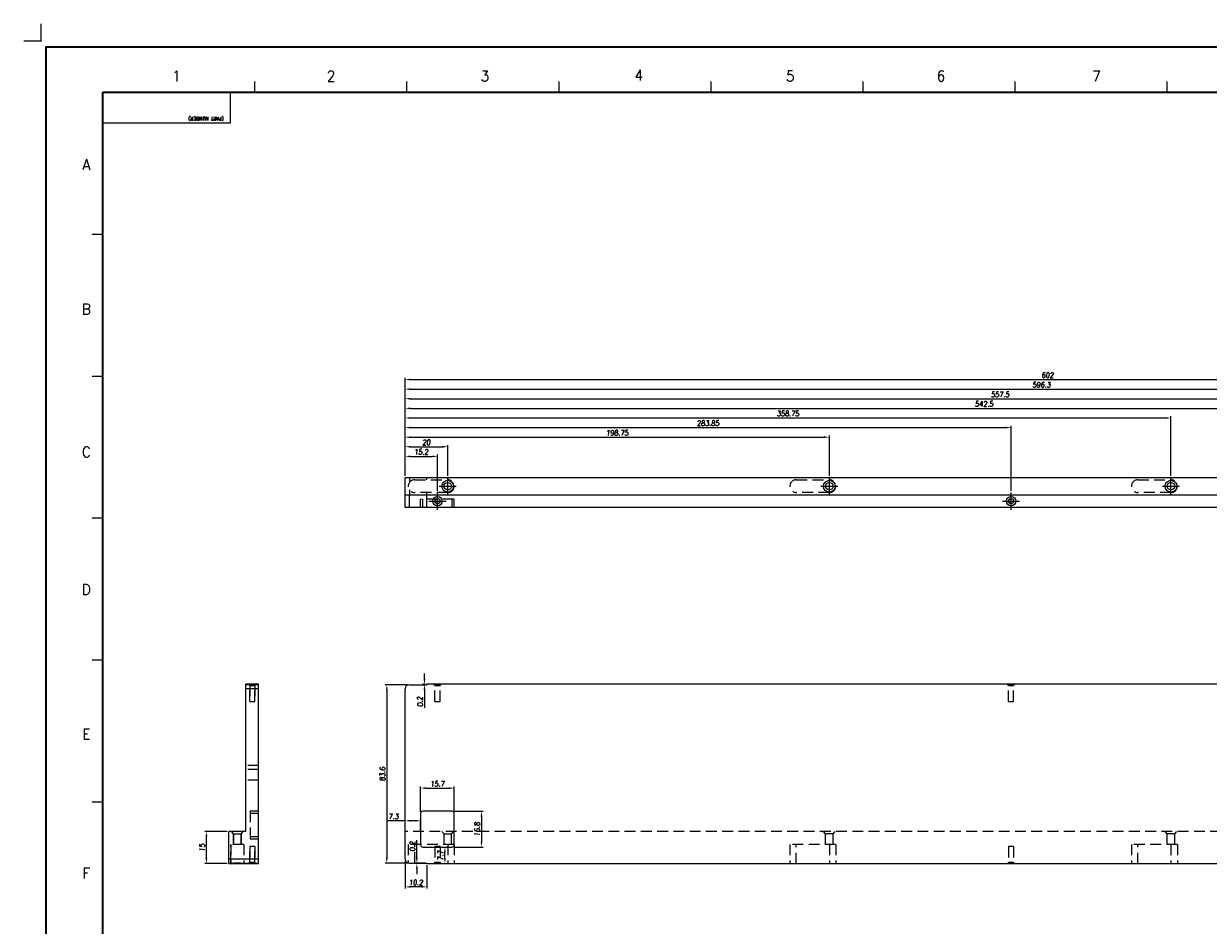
# Model space of a CAD drawing. Header units: millimetres. Extents: x 4497 to 13960, y 12291 to 16372.
# Tile 186 of 217: x 8551 to 9106, y 15950 to 16372. Entities that reach past the tile are written whole.
import ezdxf
from ezdxf.enums import TextEntityAlignment as Align

# ---------------------------------------------------------------- set-up
doc = ezdxf.new("R2010")
doc.units = ezdxf.units.MM
doc.header["$LTSCALE"] = 0.8
doc.header["$PDMODE"] = 3
doc.header["$PDSIZE"] = 0.3125
doc.linetypes.add('CENTER', pattern=[50.8, 31.75, -6.35, 6.35, -6.35])
doc.linetypes.add('HIDDEN', pattern=[9.525, 6.35, -3.175])
doc.layers.get('0').update_dxf_attribs({"linetype": 'CONTINUOUS', "lineweight": 0})
doc.layers.get('Defpoints').update_dxf_attribs({"linetype": 'CONTINUOUS', "lineweight": 0})
for name, color, linetype, lineweight in [('1', 2, 'CENTER', 0), ('2', 3, 'CONTINUOUS', 0), ('3', 5, 'HIDDEN', 0), ('P', 1, 'CONTINUOUS', 0)]:
    doc.layers.add(name, color=color, linetype=linetype, lineweight=lineweight)
doc.styles.get("Standard").update_dxf_attribs({"font": 'romans.shx', "width": 0.8, "oblique": 5, "bigfont": 'whgtxt.shx'})
doc.dimstyles.get("Standard").update_dxf_attribs({"dimtxt": 2.5, "dimasz": 2.5, "dimexe": 0.8, "dimexo": 0.8, "dimgap": 0.8, "dimtad": 1, "dimdsep": 46, "dimtxsty": 'Standard', "dimcen": 0, "dimclrd": 3, "dimclre": 3, "dimclrt": 3, "dimazin": 0, "dimtp": 0.001, "dimtm": 0.001, "dimtfac": 1, "dimtmove": 0, "dimatfit": 3, "dimfxl": 0, "dimtolj": 1, "dimarcsym": 0})

# ---------------------------------------------------------------- blocks, each defined once
blk = doc.blocks.new('*D1185')
at = {"layer": '2', "color": 3, "lineweight": -2}
for p, q in [((8729.47, 16160.48), (8729.47, 16170.46)), ((8731.97, 16169.66), (8742.17, 16169.66)), ((8744.67, 16153.48), (8744.67, 16170.46))]:
    blk.add_line(p, q, dxfattribs=at)
at = {"layer": '2', "color": 3}
for points in [[(8731.97, 16170.08), (8731.97, 16169.25), (8729.47, 16169.66)], [(8742.17, 16170.08), (8742.17, 16169.25), (8744.67, 16169.66)]]:
    blk.add_solid(points, dxfattribs=at)
at = {"layer": 'Defpoints', "color": 0}
for p in [(8744.67, 16169.66), (8729.47, 16159.68), (8744.67, 16152.68)]:
    blk.add_point(p, dxfattribs=at)
at = {"layer": '2', "color": 3, "insert": (8737.07, 16171.71), "char_height": 2.5, "attachment_point": 5}
blk.add_mtext('\\A1;15.2', dxfattribs=at)
blk = doc.blocks.new('*D1186')
at = {"layer": '2', "color": 3, "lineweight": -2}
for p, q in [((8729.47, 16160.48), (8729.47, 16174.96)), ((8749.47, 16160.48), (8749.47, 16174.96)), ((8731.97, 16174.16), (8746.97, 16174.16))]:
    blk.add_line(p, q, dxfattribs=at)
at = {"layer": '2', "color": 3}
for points in [[(8731.97, 16174.58), (8731.97, 16173.75), (8729.47, 16174.16)], [(8746.97, 16174.58), (8746.97, 16173.75), (8749.47, 16174.16)]]:
    blk.add_solid(points, dxfattribs=at)
at = {"layer": 'Defpoints', "color": 0}
for p in [(8749.47, 16174.16), (8729.47, 16159.68), (8749.47, 16159.68)]:
    blk.add_point(p, dxfattribs=at)
at = {"layer": '2', "color": 3, "insert": (8739.47, 16176.21), "char_height": 2.5, "attachment_point": 5}
blk.add_mtext('\\A1;20', dxfattribs=at)
blk = doc.blocks.new('*D1187')
at = {"layer": '2', "color": 3, "lineweight": -2}
for p, q in [((8729.47, 16160.48), (8729.47, 16179.46)), ((8731.97, 16178.66), (8925.72, 16178.66)), ((8928.22, 16160.48), (8928.22, 16179.46))]:
    blk.add_line(p, q, dxfattribs=at)
at = {"layer": '2', "color": 3}
for points in [[(8731.97, 16179.08), (8731.97, 16178.25), (8729.47, 16178.66)], [(8925.72, 16179.08), (8925.72, 16178.25), (8928.22, 16178.66)]]:
    blk.add_solid(points, dxfattribs=at)
at = {"layer": 'Defpoints', "color": 0}
for p in [(8928.22, 16178.66), (8729.47, 16159.68), (8928.22, 16159.68)]:
    blk.add_point(p, dxfattribs=at)
at = {"layer": '2', "color": 3, "insert": (8828.85, 16180.71), "char_height": 2.5, "attachment_point": 5}
blk.add_mtext('\\A1;198.75', dxfattribs=at)
blk = doc.blocks.new('*D1188')
at = {"layer": '2', "color": 3, "lineweight": -2}
for p, q in [((8729.47, 16160.48), (8729.47, 16183.96)), ((8731.97, 16183.16), (9010.82, 16183.16)), ((9013.32, 16153.48), (9013.32, 16183.96))]:
    blk.add_line(p, q, dxfattribs=at)
at = {"layer": '2', "color": 3}
for points in [[(8731.97, 16183.58), (8731.97, 16182.75), (8729.47, 16183.16)], [(9010.82, 16183.58), (9010.82, 16182.75), (9013.32, 16183.16)]]:
    blk.add_solid(points, dxfattribs=at)
at = {"layer": 'Defpoints', "color": 0}
for p in [(9013.32, 16183.16), (8729.47, 16159.68), (9013.32, 16152.68)]:
    blk.add_point(p, dxfattribs=at)
at = {"layer": '2', "color": 3, "insert": (8871.4, 16185.21), "char_height": 2.5, "attachment_point": 5}
blk.add_mtext('\\A1;283.85', dxfattribs=at)
blk = doc.blocks.new('*D1189')
at = {"layer": '2', "color": 3, "lineweight": -2}
for p, q in [((8729.47, 16160.48), (8729.47, 16188.46)), ((8731.97, 16187.66), (9085.72, 16187.66)), ((9088.22, 16160.48), (9088.22, 16188.46))]:
    blk.add_line(p, q, dxfattribs=at)
at = {"layer": '2', "color": 3}
for points in [[(8731.97, 16188.08), (8731.97, 16187.25), (8729.47, 16187.66)], [(9085.72, 16188.08), (9085.72, 16187.25), (9088.22, 16187.66)]]:
    blk.add_solid(points, dxfattribs=at)
at = {"layer": 'Defpoints', "color": 0}
for p in [(9088.22, 16187.66), (8729.47, 16159.68), (9088.22, 16159.68)]:
    blk.add_point(p, dxfattribs=at)
at = {"layer": '2', "color": 3, "insert": (8908.85, 16189.71), "char_height": 2.5, "attachment_point": 5}
blk.add_mtext('\\A1;358.75', dxfattribs=at)
blk = doc.blocks.new('*D1190')
at = {"layer": '2', "color": 3, "lineweight": -2}
for p, q in [((8729.47, 16160.48), (8729.47, 16192.96)), ((8731.97, 16192.16), (9269.47, 16192.16)), ((9271.97, 16160.48), (9271.97, 16192.96))]:
    blk.add_line(p, q, dxfattribs=at)
at = {"layer": '2', "color": 3}
for points in [[(8731.97, 16192.58), (8731.97, 16191.75), (8729.47, 16192.16)], [(9269.47, 16192.58), (9269.47, 16191.75), (9271.97, 16192.16)]]:
    blk.add_solid(points, dxfattribs=at)
at = {"layer": 'Defpoints', "color": 0}
for p in [(9271.97, 16192.16), (8729.47, 16159.68), (9271.97, 16159.68)]:
    blk.add_point(p, dxfattribs=at)
at = {"layer": '2', "color": 3, "insert": (9000.72, 16194.21), "char_height": 2.5, "attachment_point": 5}
blk.add_mtext('\\A1;542.5', dxfattribs=at)
blk = doc.blocks.new('*D1191')
at = {"layer": '2', "color": 3, "lineweight": -2}
for p, q in [((8729.47, 16160.48), (8729.47, 16197.46)), ((9286.97, 16160.48), (9286.97, 16197.46)), ((8731.97, 16196.66), (9284.47, 16196.66))]:
    blk.add_line(p, q, dxfattribs=at)
at = {"layer": '2', "color": 3}
for points in [[(8731.97, 16197.08), (8731.97, 16196.25), (8729.47, 16196.66)], [(9284.47, 16197.08), (9284.47, 16196.25), (9286.97, 16196.66)]]:
    blk.add_solid(points, dxfattribs=at)
at = {"layer": 'Defpoints', "color": 0}
for p in [(9286.97, 16196.66), (8729.47, 16159.68), (9286.97, 16159.68)]:
    blk.add_point(p, dxfattribs=at)
at = {"layer": '2', "color": 3, "insert": (9008.22, 16198.71), "char_height": 2.5, "attachment_point": 5}
blk.add_mtext('\\A1;557.5', dxfattribs=at)
blk = doc.blocks.new('*D1192')
at = {"layer": '2', "color": 3, "lineweight": -2}
for p, q in [((8729.47, 16160.48), (8729.47, 16201.96)), ((8731.97, 16201.16), (9323.27, 16201.16)), ((9325.77, 16153.48), (9325.77, 16201.96))]:
    blk.add_line(p, q, dxfattribs=at)
at = {"layer": '2', "color": 3}
for points in [[(8731.97, 16201.58), (8731.97, 16200.75), (8729.47, 16201.16)], [(9323.27, 16201.58), (9323.27, 16200.75), (9325.77, 16201.16)]]:
    blk.add_solid(points, dxfattribs=at)
at = {"layer": 'Defpoints', "color": 0}
for p in [(9325.77, 16201.16), (8729.47, 16159.68), (9325.77, 16152.68)]:
    blk.add_point(p, dxfattribs=at)
at = {"layer": '2', "color": 3, "insert": (9027.62, 16203.21), "char_height": 2.5, "attachment_point": 5}
blk.add_mtext('\\A1;596.3', dxfattribs=at)
blk = doc.blocks.new('*D1193')
at = {"layer": '2', "color": 3, "lineweight": -2}
for p, q in [((8729.47, 16160.48), (8729.47, 16206.46)), ((8731.97, 16205.66), (9328.97, 16205.66)), ((9331.47, 16152.48), (9331.47, 16206.46))]:
    blk.add_line(p, q, dxfattribs=at)
at = {"layer": '2', "color": 3}
for points in [[(8731.97, 16206.08), (8731.97, 16205.25), (8729.47, 16205.66)], [(9328.97, 16206.08), (9328.97, 16205.25), (9331.47, 16205.66)]]:
    blk.add_solid(points, dxfattribs=at)
at = {"layer": 'Defpoints', "color": 0}
for p in [(9331.47, 16205.66), (8729.47, 16159.68), (9331.47, 16151.68)]:
    blk.add_point(p, dxfattribs=at)
at = {"layer": '2', "color": 3, "insert": (9030.47, 16207.71), "char_height": 2.5, "attachment_point": 5}
blk.add_mtext('\\A1;602', dxfattribs=at)
blk = doc.blocks.new('*D1194')
at = {"layer": '2', "color": 3, "lineweight": -2}
for p, q in [((8738.54, 16065.38), (8738.54, 16067.88)), ((8738.87, 16062.88), (8737.74, 16062.88)), ((8738.87, 16062.68), (8737.74, 16062.68)), ((8738.54, 16062.88), (8738.54, 16062.68)), ((8738.54, 16060.18), (8738.54, 16051.9))]:
    blk.add_line(p, q, dxfattribs=at)
at = {"layer": '2', "color": 3}
for points in [[(8738.13, 16065.38), (8738.96, 16065.38), (8738.54, 16062.88)], [(8738.13, 16060.18), (8738.96, 16060.18), (8738.54, 16062.68)]]:
    blk.add_solid(points, dxfattribs=at)
at = {"layer": 'Defpoints', "color": 0}
for p in [(8738.54, 16062.68), (8739.67, 16062.88), (8739.67, 16062.68)]:
    blk.add_point(p, dxfattribs=at)
at = {"layer": '2', "color": 3, "insert": (8736.49, 16054.79), "char_height": 2.5, "attachment_point": 5, "rotation": 90}
blk.add_mtext('\\A1;0.2', dxfattribs=at)
blk = doc.blocks.new('*D1195')
at = {"layer": '2', "color": 3, "lineweight": -2}
for p, q in [((8735, 15981.58), (8735, 15989.86)), ((8738.87, 15979.08), (8734.2, 15979.08)), ((8738.87, 15978.88), (8734.2, 15978.88)), ((8735, 15978.88), (8735, 15979.08)), ((8735, 15976.38), (8735, 15973.88))]:
    blk.add_line(p, q, dxfattribs=at)
at = {"layer": '2', "color": 3}
for points in [[(8734.58, 15981.58), (8735.41, 15981.58), (8735, 15979.08)], [(8734.58, 15976.38), (8735.41, 15976.38), (8735, 15978.88)]]:
    blk.add_solid(points, dxfattribs=at)
at = {"layer": 'Defpoints', "color": 0}
for p in [(8735, 15979.08), (8739.67, 15979.08), (8739.67, 15978.88)]:
    blk.add_point(p, dxfattribs=at)
at = {"layer": '2', "color": 3, "insert": (8732.95, 15986.97), "char_height": 2.5, "attachment_point": 5, "rotation": 90}
blk.add_mtext('\\A1;0.2', dxfattribs=at)
blk = doc.blocks.new('*D1196')
at = {"layer": '2', "color": 3, "lineweight": -2}
for p, q in [((8729.47, 15980.28), (8729.47, 15967.18)), ((8739.67, 15978.08), (8739.67, 15967.18)), ((8737.17, 15967.98), (8731.97, 15967.98))]:
    blk.add_line(p, q, dxfattribs=at)
at = {"layer": '2', "color": 3}
for points in [[(8731.97, 15968.39), (8731.97, 15967.56), (8729.47, 15967.98)], [(8737.17, 15968.39), (8737.17, 15967.56), (8739.67, 15967.98)]]:
    blk.add_solid(points, dxfattribs=at)
at = {"layer": 'Defpoints', "color": 0}
for p in [(8729.47, 15981.08), (8739.67, 15978.88), (8729.47, 15967.98)]:
    blk.add_point(p, dxfattribs=at)
at = {"layer": '2', "color": 3, "insert": (8734.57, 15970.03), "char_height": 2.5, "attachment_point": 5}
blk.add_mtext('\\A1;10.2', dxfattribs=at)
blk = doc.blocks.new('*D1197')
at = {"layer": '2', "color": 3, "lineweight": -2}
for p, q in [((8730.67, 16062.68), (8720.11, 16062.68)), ((8720.91, 16060.18), (8720.91, 15981.58)), ((8730.67, 15979.08), (8720.11, 15979.08))]:
    blk.add_line(p, q, dxfattribs=at)
at = {"layer": '2', "color": 3}
for points in [[(8720.5, 16060.18), (8721.33, 16060.18), (8720.91, 16062.68)], [(8720.5, 15981.58), (8721.33, 15981.58), (8720.91, 15979.08)]]:
    blk.add_solid(points, dxfattribs=at)
at = {"layer": 'Defpoints', "color": 0}
for p in [(8731.47, 16062.68), (8720.91, 15979.08), (8731.47, 15979.08)]:
    blk.add_point(p, dxfattribs=at)
at = {"layer": '2', "color": 3, "insert": (8718.86, 16020.88), "char_height": 2.5, "attachment_point": 5, "rotation": 90}
blk.add_mtext('\\A1;83.6', dxfattribs=at)
blk = doc.blocks.new('*D1198')
at = {"layer": '2', "color": 3, "lineweight": -2}
for p, q in [((8736.77, 16003.18), (8736.77, 16015.03)), ((8739.27, 16014.23), (8749.97, 16014.23)), ((8752.47, 16003.18), (8752.47, 16015.03))]:
    blk.add_line(p, q, dxfattribs=at)
at = {"layer": '2', "color": 3}
for points in [[(8739.27, 16014.64), (8739.27, 16013.81), (8736.77, 16014.23)], [(8749.97, 16014.64), (8749.97, 16013.81), (8752.47, 16014.23)]]:
    blk.add_solid(points, dxfattribs=at)
at = {"layer": 'Defpoints', "color": 0}
for p in [(8752.47, 16014.23), (8736.77, 16002.38), (8752.47, 16002.38)]:
    blk.add_point(p, dxfattribs=at)
at = {"layer": '2', "color": 3, "insert": (8744.62, 16016.28), "char_height": 2.5, "attachment_point": 5}
blk.add_mtext('\\A1;15.7', dxfattribs=at)
blk = doc.blocks.new('*D1199')
at = {"layer": '2', "color": 3, "lineweight": -2}
for p, q in [((8752.27, 16003.38), (8766.07, 16003.38)), ((8765.27, 16000.88), (8765.27, 15989.08)), ((8752.27, 15986.58), (8766.07, 15986.58))]:
    blk.add_line(p, q, dxfattribs=at)
at = {"layer": '2', "color": 3}
for points in [[(8764.86, 16000.88), (8765.69, 16000.88), (8765.27, 16003.38)], [(8764.86, 15989.08), (8765.69, 15989.08), (8765.27, 15986.58)]]:
    blk.add_solid(points, dxfattribs=at)
at = {"layer": 'Defpoints', "color": 0}
for p in [(8751.47, 16003.38), (8751.47, 15986.58), (8765.27, 15986.58)]:
    blk.add_point(p, dxfattribs=at)
at = {"layer": '2', "color": 3, "insert": (8763.22, 15994.98), "char_height": 2.5, "attachment_point": 5, "rotation": 90}
blk.add_mtext('\\A1;16.8', dxfattribs=at)
blk = doc.blocks.new('*D1200')
at = {"layer": '2', "color": 3, "lineweight": -2}
for p, q in [((8729.47, 15998.94), (8721.28, 15998.94)), ((8729.47, 15994.68), (8729.47, 15999.74)), ((8734.27, 15998.94), (8731.97, 15998.94)), ((8736.77, 15994.68), (8736.77, 15999.74))]:
    blk.add_line(p, q, dxfattribs=at)
at = {"layer": '2', "color": 3}
for points in [[(8731.97, 15999.35), (8731.97, 15998.52), (8729.47, 15998.94)], [(8734.27, 15999.35), (8734.27, 15998.52), (8736.77, 15998.94)]]:
    blk.add_solid(points, dxfattribs=at)
at = {"layer": 'Defpoints', "color": 0}
for p in [(8736.77, 15998.94), (8729.47, 15993.88), (8736.77, 15993.88)]:
    blk.add_point(p, dxfattribs=at)
at = {"layer": '2', "color": 3, "insert": (8724.12, 16000.99), "char_height": 2.5, "attachment_point": 5}
blk.add_mtext('\\A1;7.3', dxfattribs=at)
blk = doc.blocks.new('*D1201')
at = {"layer": '2', "color": 3, "lineweight": -2}
for p, q in [((8746.67, 15986.58), (8748.95, 15986.58)), ((8748.15, 15981.38), (8748.15, 15984.08)), ((8747.17, 15978.88), (8748.95, 15978.88))]:
    blk.add_line(p, q, dxfattribs=at)
at = {"layer": '2', "color": 3}
for points in [[(8747.73, 15984.08), (8748.57, 15984.08), (8748.15, 15986.58)], [(8747.73, 15981.38), (8748.57, 15981.38), (8748.15, 15978.88)]]:
    blk.add_solid(points, dxfattribs=at)
at = {"layer": 'Defpoints', "color": 0}
for p in [(8745.87, 15986.58), (8748.15, 15986.58), (8746.37, 15978.88)]:
    blk.add_point(p, dxfattribs=at)
at = {"layer": '2', "color": 3, "insert": (8746.1, 15982.73), "char_height": 2.5, "attachment_point": 5, "rotation": 90}
blk.add_mtext('\\A1;7.7', dxfattribs=at)
blk = doc.blocks.new('*D1208')
at = {"layer": '2', "color": 3, "lineweight": -2}
for p, q in [((8646.08, 15993.88), (8635.62, 15993.88)), ((8636.42, 15981.38), (8636.42, 15991.38)), ((8646.08, 15978.88), (8635.62, 15978.88))]:
    blk.add_line(p, q, dxfattribs=at)
at = {"layer": '2', "color": 3}
for points in [[(8636.01, 15991.38), (8636.84, 15991.38), (8636.42, 15993.88)], [(8636.01, 15981.38), (8636.84, 15981.38), (8636.42, 15978.88)]]:
    blk.add_solid(points, dxfattribs=at)
at = {"layer": 'Defpoints', "color": 0}
for p in [(8636.42, 15993.88), (8646.88, 15993.88), (8646.88, 15978.88)]:
    blk.add_point(p, dxfattribs=at)
at = {"layer": '2', "color": 3, "insert": (8634.37, 15986.38), "char_height": 2.5, "attachment_point": 5, "rotation": 90}
blk.add_mtext('\\A1;15', dxfattribs=at)

msp = doc.modelspace()

# ---------------------------------------------------------------- linework, layer by layer
at = {"color": 7, "linetype": 'Continuous'}
for p, q in [((8659.133, 16340.271), (8659.133, 16345.252)), ((8730.353, 16340.271), (8730.353, 16345.252)), ((8801.573, 16340.271), (8801.573, 16345.252)), ((8872.794, 16340.271), (8872.794, 16345.252)), ((8944.014, 16340.271), (8944.014, 16345.252)), ((9015.235, 16340.271), (9015.235, 16345.252)), ((9086.455, 16340.271), (9086.455, 16345.252)), ((8587.912, 16340.271), (8647.677, 16340.271)), ((8587.912, 16325.927), (8587.912, 16340.271)), ((8647.677, 16325.927), (8647.677, 16340.271)), ((8587.912, 16325.927), (8647.677, 16325.927)), ((8582.932, 16273.782), (8587.912, 16273.782)), ((8582.932, 16207.293), (8587.912, 16207.293)), ((8582.932, 16140.804), (8587.912, 16140.804)), ((8582.932, 16074.315), (8587.912, 16074.315)), ((8582.932, 16007.826), (8587.912, 16007.826))]:
    msp.add_line(p, q, dxfattribs=at)
at = {"color": 7, "linetype": 'Continuous', "lineweight": 35}
for p, q in [((8587.912, 16340.271), (9727.439, 16340.271)), ((8587.912, 15542.403), (8587.912, 16340.271))]:
    msp.add_line(p, q, dxfattribs=at)
at = {"lineweight": 15}
for p, q in [((8729.472, 16145.683), (8729.472, 16159.683)), ((8729.472, 16159.683), (9286.972, 16159.683)), ((8729.472, 16151.683), (9331.472, 16151.683)), ((8731.472, 16145.683), (8731.472, 16151.683)), ((8739.672, 16145.683), (8739.672, 16151.683)), ((9331.472, 16145.683), (8729.472, 16145.683)), ((8654.879, 15993.882), (8654.879, 16062.882)), ((8660.879, 16062.882), (8654.879, 16062.882)), ((8660.879, 16062.682), (8654.879, 16062.682)), ((8660.879, 16060.682), (8654.879, 16060.682)), ((8660.879, 15978.882), (8660.879, 16062.882)), ((8729.472, 15981.082), (8729.472, 16060.682)), ((8731.472, 16062.682), (8739.672, 16062.682)), ((8739.672, 16062.882), (8739.672, 16062.682)), ((8654.879, 15993.882), (8646.879, 15993.882)), ((8646.879, 15978.882), (8646.879, 15993.882)), ((8646.879, 15981.082), (8660.879, 15981.082)), ((8646.879, 15979.082), (8649.221, 15979.082)), ((8646.879, 15978.882), (8660.879, 15978.882)), ((8647.879, 15978.882), (8647.879, 15979.082)), ((8652.538, 15979.082), (8660.879, 15979.082)), ((8653.879, 15978.882), (8653.879, 15979.082)), ((8731.472, 15979.082), (8739.672, 15979.082)), ((8739.672, 15978.882), (8739.672, 15979.082)), ((8739.672, 15978.882), (9286.972, 15978.882))]:
    msp.add_line(p, q, dxfattribs=at)
at = {"color": 7, "linetype": 'Continuous', "lineweight": 35}
msp.add_lwpolyline([(9749.185, 16361.337), (8561.185, 16361.337), (8561.185, 15521.337), (9749.185, 15521.337)], close=True, dxfattribs=at)
at = {"lineweight": 15}
for centre, radius in [((8749.472, 16155.683), 2.75), ((8928.222, 16155.683), 2.75), ((9088.222, 16155.683), 2.75), ((8749.472, 16155.683), 1.75), ((8928.222, 16155.683), 1.75), ((9088.222, 16155.683), 1.75), ((8744.672, 16148.683), 1.2), ((9013.322, 16148.683), 1.2)]:
    msp.add_circle(centre, radius, dxfattribs=at)
for centre, start, end in [((8731.472, 16060.682), 90, 180), ((8731.472, 15981.082), 180, 270)]:
    msp.add_arc(centre, 2, start, end, dxfattribs=at)
msp.add_open_spline([(8652.537, 15979.082), (8652.273, 15979.082), (8651.721, 15979.123), (8650.879, 15979.157), (8650.038, 15979.123), (8649.486, 15979.082), (8649.222, 15979.082)], degree=3, knots=[0, 0, 0, 0, 0.2388609, 0.5, 0.7611391, 1, 1, 1, 1], dxfattribs=at)
at = {"layer": '1'}
for p, q in [((8558.95, 16364.252), (8558.95, 16372.371)), ((8558.95, 16364.252), (8550.831, 16364.252)), ((8749.472, 16151.683), (8749.472, 16159.683)), ((8928.222, 16151.683), (8928.222, 16159.683)), ((9088.222, 16151.683), (9088.222, 16159.683)), ((8744.672, 16144.683), (8744.672, 16152.683)), ((8745.472, 16155.683), (8753.472, 16155.683)), ((8924.222, 16155.683), (8932.222, 16155.683)), ((9013.322, 16144.683), (9013.322, 16152.683)), ((9084.222, 16155.683), (9092.222, 16155.683)), ((8740.672, 16148.683), (8748.672, 16148.683)), ((9009.322, 16148.683), (9017.322, 16148.683))]:
    msp.add_line(p, q, dxfattribs=at)
at = {"layer": '3'}
for p, q in [((8731.472, 16159.683), (8731.472, 16157.341)), ((8733.972, 16158.683), (8749.472, 16158.683)), ((8739.672, 16158.683), (8739.672, 16159.683)), ((8912.722, 16158.683), (8928.222, 16158.683)), ((9072.722, 16158.683), (9088.222, 16158.683)), ((8731.472, 16154.024), (8731.472, 16151.683)), ((8749.472, 16152.683), (8733.972, 16152.683)), ((8739.672, 16151.683), (8739.672, 16152.683)), ((8928.222, 16152.683), (8912.722, 16152.683)), ((9088.222, 16152.683), (9072.722, 16152.683)), ((8736.772, 16145.683), (8736.772, 16149.683)), ((8752.472, 16149.683), (8736.772, 16149.683)), ((8737.772, 16145.683), (8737.772, 16149.683)), ((8751.472, 16145.683), (8751.472, 16149.683)), ((8752.472, 16145.683), (8752.472, 16149.683)), ((8654.879, 16060.882), (8660.879, 16060.882)), ((8656.679, 16062.382), (8656.179, 16062.882)), ((8656.679, 16062.382), (8656.679, 16054.882)), ((8656.679, 16054.882), (8656.679, 16062.382)), ((8656.679, 16062.382), (8659.079, 16062.382)), ((8659.079, 16062.382), (8656.679, 16062.382)), ((8656.679, 16062.382), (8656.777, 16062.382)), ((8656.777, 16062.382), (8657.434, 16062.382)), ((8659.079, 16062.382), (8659.579, 16062.882)), ((8659.079, 16062.382), (8659.079, 16054.882)), ((8659.079, 16054.882), (8659.079, 16062.382)), ((8743.472, 16062.382), (8742.972, 16062.882)), ((8743.472, 16054.882), (8743.472, 16062.382)), ((8744.672, 16062.382), (8743.472, 16062.382)), ((8744.209, 16062.382), (8744.672, 16062.382)), ((8745.872, 16062.382), (8744.672, 16062.382)), ((8744.672, 16062.382), (8745.145, 16062.382)), ((8745.145, 16062.382), (8745.786, 16062.382)), ((8745.786, 16062.382), (8745.872, 16062.382)), ((8745.872, 16062.382), (8746.372, 16062.882)), ((8745.872, 16054.882), (8745.872, 16062.382)), ((9012.122, 16062.382), (9011.622, 16062.882)), ((9012.122, 16054.882), (9012.122, 16062.382)), ((9013.322, 16062.382), (9012.122, 16062.382)), ((9012.859, 16062.382), (9013.322, 16062.382)), ((9014.522, 16062.382), (9013.322, 16062.382)), ((9013.322, 16062.382), (9013.795, 16062.382)), ((9013.795, 16062.382), (9014.436, 16062.382)), ((9014.436, 16062.382), (9014.522, 16062.382)), ((9014.522, 16062.382), (9015.022, 16062.882)), ((9014.522, 16054.882), (9014.522, 16062.382)), ((8656.679, 16054.882), (8659.079, 16054.882)), ((8743.472, 16054.882), (8745.872, 16054.882)), ((9012.122, 16054.882), (9014.522, 16054.882)), ((8660.879, 16024.882), (8654.879, 16024.882)), ((8660.879, 16022.882), (8654.879, 16022.882)), ((8660.879, 16017.882), (8654.879, 16017.882)), ((8660.879, 16003.382), (8656.879, 16003.382)), ((8656.879, 16003.382), (8656.879, 15990.382)), ((8660.879, 16002.382), (8656.879, 16002.382)), ((8649.129, 15992.882), (8648.129, 15993.882)), ((8649.129, 15992.882), (8652.629, 15992.882)), ((8649.129, 15992.882), (8649.129, 15987.882)), ((8649.129, 15987.882), (8649.129, 15992.882)), ((8652.629, 15992.882), (8653.629, 15993.882)), ((8652.629, 15992.882), (8652.629, 15987.882)), ((8652.629, 15987.882), (8652.629, 15992.882)), ((9286.972, 15993.882), (8729.472, 15993.882)), ((8747.722, 15992.882), (8746.722, 15993.882)), ((8747.722, 15987.882), (8747.722, 15992.882)), ((8747.722, 15992.882), (8751.222, 15992.882)), ((8751.222, 15992.882), (8752.222, 15993.882)), ((8751.222, 15987.882), (8751.222, 15992.882)), ((8926.472, 15992.882), (8925.472, 15993.882)), ((8926.472, 15987.882), (8926.472, 15992.882)), ((8929.972, 15992.882), (8926.472, 15992.882)), ((8929.972, 15992.882), (8930.972, 15993.882)), ((8929.972, 15987.882), (8929.972, 15992.882)), ((9086.472, 15992.882), (9085.472, 15993.882)), ((9089.972, 15992.882), (9086.472, 15992.882)), ((9086.472, 15987.882), (9086.472, 15992.882)), ((9089.972, 15992.882), (9090.972, 15993.882)), ((9089.972, 15987.882), (9089.972, 15992.882)), ((8653.879, 15987.882), (8647.879, 15987.882)), ((8647.879, 15987.882), (8647.879, 15978.882)), ((8647.879, 15979.082), (8647.879, 15987.882)), ((8652.629, 15987.882), (8649.129, 15987.882)), ((8653.879, 15987.882), (8653.879, 15979.082)), ((8659.079, 15986.882), (8656.679, 15986.882)), ((8656.679, 15986.882), (8656.679, 15979.382)), ((8656.679, 15979.382), (8656.679, 15986.882)), ((8660.879, 15991.382), (8656.879, 15991.382)), ((8660.879, 15990.382), (8656.879, 15990.382)), ((8659.079, 15986.882), (8659.079, 15979.382)), ((8659.079, 15979.382), (8659.079, 15986.882)), ((8730.972, 15987.882), (8730.972, 15979.145)), ((8752.469, 15987.882), (8730.972, 15987.882)), ((8733.972, 15979.082), (8733.972, 15987.882)), ((8743.472, 15986.882), (8743.472, 15979.382)), ((8745.872, 15986.882), (8743.472, 15986.882)), ((8745.872, 15986.882), (8745.872, 15979.382)), ((8751.22, 15987.882), (8747.723, 15987.882)), ((8749.472, 15987.882), (8749.472, 15978.882)), ((8752.472, 15987.882), (8752.472, 15978.882)), ((8909.722, 15987.882), (8909.722, 15978.882)), ((8931.219, 15987.882), (8909.722, 15987.882)), ((8912.722, 15978.882), (8912.722, 15987.882)), ((8929.97, 15987.882), (8926.473, 15987.882)), ((8928.222, 15987.882), (8928.222, 15978.882)), ((8931.222, 15987.882), (8931.222, 15978.882)), ((9012.122, 15986.882), (9012.122, 15979.382)), ((9014.522, 15986.882), (9012.122, 15986.882)), ((9014.522, 15986.882), (9014.522, 15979.382)), ((9091.219, 15987.882), (9069.722, 15987.882)), ((9069.722, 15987.882), (9069.722, 15978.882)), ((9072.722, 15978.882), (9072.722, 15987.882)), ((9089.97, 15987.882), (9086.473, 15987.882)), ((9088.222, 15987.882), (9088.222, 15978.882)), ((9091.222, 15987.882), (9091.222, 15978.882)), ((8656.679, 15979.382), (8656.179, 15978.882)), ((8656.679, 15979.382), (8659.079, 15979.382)), ((8656.679, 15979.382), (8659.079, 15979.382)), ((8658.982, 15979.382), (8658.325, 15979.382)), ((8659.079, 15979.382), (8658.982, 15979.382)), ((8659.079, 15979.382), (8659.579, 15978.882)), ((8743.472, 15979.382), (8742.972, 15978.882)), ((8743.472, 15979.382), (8744.672, 15979.382)), ((8743.557, 15979.382), (8743.472, 15979.382)), ((8744.199, 15979.382), (8743.557, 15979.382)), ((8744.672, 15979.382), (8744.199, 15979.382)), ((8744.672, 15979.382), (8745.872, 15979.382)), ((8745.134, 15979.381), (8744.672, 15979.382)), ((8745.872, 15979.382), (8746.372, 15978.882)), ((9012.122, 15979.382), (9011.622, 15978.882)), ((9012.122, 15979.382), (9013.322, 15979.382)), ((9012.207, 15979.382), (9012.122, 15979.382)), ((9012.849, 15979.382), (9012.207, 15979.382)), ((9013.322, 15979.382), (9012.849, 15979.382)), ((9013.322, 15979.382), (9014.522, 15979.382)), ((9013.784, 15979.381), (9013.322, 15979.382)), ((9014.522, 15979.382), (9015.022, 15978.882))]:
    msp.add_line(p, q, dxfattribs=at)
for centre in [(8744.672, 16148.683), (9013.322, 16148.683)]:
    msp.add_circle(centre, 1.2, dxfattribs=at)
for centre, start, end in [((8733.972, 16155.683), 90, 270), ((8749.472, 16155.683), 270, 90), ((8912.722, 16155.683), 90, 270), ((8928.222, 16155.683), 270, 90), ((9072.722, 16155.683), 90, 270), ((9088.222, 16155.683), 270, 90)]:
    msp.add_arc(centre, 3, start, end, dxfattribs=at)
for points, knots in [([(8657.434, 16062.382), (8657.506, 16062.382), (8657.8, 16062.382), (8658.095, 16062.382), (8658.317, 16062.382)], [0, 0, 0, 0, 0.2452459, 1, 1, 1, 1]), ([(8658.317, 16062.382), (8658.42, 16062.382), (8658.568, 16062.382), (8658.752, 16062.382), (8658.863, 16062.382), (8658.952, 16062.384), (8659.019, 16062.38), (8659.055, 16062.387), (8659.076, 16062.379), (8659.079, 16062.382)], [0, 0, 0, 0, 0.4066384, 0.5792924, 0.7260882, 0.8439509, 0.9299618, 0.9823212, 1, 1, 1, 1]), ([(8743.472, 16062.382), (8743.472, 16062.378), (8743.499, 16062.388), (8743.528, 16062.378), (8743.596, 16062.383), (8743.679, 16062.381), (8743.788, 16062.382), (8743.966, 16062.382), (8744.109, 16062.383), (8744.209, 16062.382)], [0, 0, 0, 0, 0.0175669, 0.0696595, 0.1553552, 0.2728475, 0.4193418, 0.5919, 1, 1, 1, 1]), ([(9012.122, 16062.382), (9012.122, 16062.378), (9012.149, 16062.388), (9012.178, 16062.378), (9012.246, 16062.383), (9012.329, 16062.381), (9012.438, 16062.382), (9012.616, 16062.382), (9012.759, 16062.383), (9012.859, 16062.382)], [0, 0, 0, 0, 0.0175669, 0.0696595, 0.1553552, 0.2728475, 0.4193418, 0.5919, 1, 1, 1, 1]), ([(8657.442, 15979.382), (8657.338, 15979.382), (8657.191, 15979.382), (8657.007, 15979.381), (8656.895, 15979.382), (8656.807, 15979.38), (8656.74, 15979.384), (8656.703, 15979.377), (8656.683, 15979.385), (8656.679, 15979.382)], [0, 0, 0, 0, 0.4066384, 0.5792924, 0.7260882, 0.8439509, 0.9299618, 0.9823212, 1, 1, 1, 1]), ([(8658.325, 15979.382), (8658.253, 15979.382), (8657.958, 15979.382), (8657.664, 15979.382), (8657.442, 15979.382)], [0, 0, 0, 0, 0.2452459, 1, 1, 1, 1]), ([(8745.872, 15979.382), (8745.871, 15979.386), (8745.845, 15979.376), (8745.816, 15979.386), (8745.748, 15979.38), (8745.664, 15979.383), (8745.556, 15979.381), (8745.377, 15979.382), (8745.234, 15979.381), (8745.134, 15979.381)], [0, 0, 0, 0, 0.0175669, 0.0696595, 0.1553552, 0.2728475, 0.4193418, 0.5919, 1, 1, 1, 1]), ([(9014.522, 15979.382), (9014.521, 15979.386), (9014.495, 15979.376), (9014.466, 15979.386), (9014.398, 15979.38), (9014.314, 15979.383), (9014.206, 15979.381), (9014.027, 15979.382), (9013.884, 15979.381), (9013.784, 15979.381)], [0, 0, 0, 0, 0.0175669, 0.0696595, 0.1553552, 0.2728475, 0.4193418, 0.5919, 1, 1, 1, 1])]:
    msp.add_open_spline(points, degree=3, knots=knots, dxfattribs=at)
at = {"layer": 'P'}
for p, q in [((9329.472, 16062.882), (8739.672, 16062.882)), ((8751.472, 16003.382), (8737.772, 16003.382)), ((8736.772, 16002.382), (8736.772, 15987.582)), ((8752.472, 15987.582), (8752.472, 16002.382)), ((8737.772, 15986.582), (8751.472, 15986.582))]:
    msp.add_line(p, q, dxfattribs=at)
for centre in [(8744.672, 16148.683), (9013.322, 16148.683)]:
    msp.add_circle(centre, 2.2, dxfattribs=at)
for centre, start, end in [((8737.772, 16002.382), 90, 180), ((8751.472, 16002.382), 0, 90), ((8737.772, 15987.582), 180, 270), ((8751.472, 15987.582), 270, 0)]:
    msp.add_arc(centre, 1, start, end, dxfattribs=at)

# ---------------------------------------------------------------- texts
at = {"color": 7, "linetype": 'Continuous', "width": 0.933333}
for s, p in [('1', (8622.402, 16347.839)), ('2', (8694.823, 16347.839)), ('3', (8766.88, 16347.839)), ('4', (8838.936, 16348.203)), ('5', (8909.901, 16347.839)), ('6', (8980.502, 16347.839)), ('7', (9053.287, 16347.839)), ('A', (8580.187, 16306.352)), ('B', (8580.187, 16238.662)), ('C', (8580.187, 16171.7)), ('D', (8580.187, 16107.286)), ('E', (8580.187, 16039.596)), ('F', (8580.187, 15974.454))]:
    msp.add_text(s, height=4.98, dxfattribs=at).set_placement(p, align=Align.MIDDLE_CENTER)
msp.add_text('(PART NUMBER)', height=1.66256, rotation=180, dxfattribs=at).set_placement((8628.03, 16326.997), align=Align.TOP_RIGHT)

# ---------------------------------------------------------------- dimensions: what is measured, and where the dimension line sits
at = {"layer": '2'}
for base, p1, p2, picture, middle in [((9331.472, 16205.663), (8729.472, 16159.683), (9331.472, 16151.683), '*D1193', (9030.472, 16207.713)), ((9325.772, 16201.163), (8729.472, 16159.683), (9325.772, 16152.683), '*D1192', (9027.622, 16203.213)), ((9286.972, 16196.663), (8729.472, 16159.683), (9286.972, 16159.683), '*D1191', (9008.222, 16198.713)), ((9271.972, 16192.163), (8729.472, 16159.683), (9271.972, 16159.683), '*D1190', (9000.722, 16194.213)), ((9088.222, 16187.663), (8729.472, 16159.683), (9088.222, 16159.683), '*D1189', (8908.847, 16189.713)), ((9013.322, 16183.163), (8729.472, 16159.683), (9013.322, 16152.683), '*D1188', (8871.397, 16185.213)), ((8928.222, 16178.663), (8729.472, 16159.683), (8928.222, 16159.683), '*D1187', (8828.847, 16180.713)), ((8749.472, 16174.163), (8729.472, 16159.683), (8749.472, 16159.683), '*D1186', (8739.472, 16176.213)), ((8744.672, 16169.663), (8729.472, 16159.683), (8744.672, 16152.683), '*D1185', (8737.072, 16171.713)), ((8729.472, 15967.976), (8739.672, 15978.882), (8729.472, 15981.082), '*D1196', (8734.572, 15970.026))]:
    dim = msp.add_linear_dim(base=base, p1=p1, p2=p2, dimstyle='Standard', override={"dimazin": 2}, dxfattribs=at)
    dim.commit()
    dim.dimension.update_dxf_attribs({"geometry": picture, "text_midpoint": middle})
for base, p1, p2, picture, middle in [((8738.545, 16062.682), (8739.672, 16062.882), (8739.672, 16062.682), '*D1194', (8736.495, 16054.793)), ((8720.912, 15979.082), (8731.472, 16062.682), (8731.472, 15979.082), '*D1197', (8718.862, 16020.882)), ((8765.273, 15986.582), (8751.472, 16003.382), (8751.472, 15986.582), '*D1199', (8763.223, 15994.982)), ((8636.423, 15993.882), (8646.879, 15978.882), (8646.879, 15993.882), '*D1208', (8634.373, 15986.382)), ((8734.995, 15979.082), (8739.672, 15978.882), (8739.672, 15979.082), '*D1195', (8732.945, 15986.971)), ((8748.148, 15986.582), (8746.372, 15978.882), (8745.872, 15986.582), '*D1201', (8746.098, 15982.732))]:
    dim = msp.add_linear_dim(base=base, p1=p1, p2=p2, angle=90, dimstyle='Standard', override={"dimazin": 2}, dxfattribs=at)
    dim.commit()
    dim.dimension.update_dxf_attribs({"geometry": picture, "text_midpoint": middle})
for base, p1, p2, picture, middle in [((8752.472, 16014.228), (8736.772, 16002.382), (8752.472, 16002.382), '*D1198', (8744.622, 16014.228)), ((8736.772, 15998.936), (8729.472, 15993.882), (8736.772, 15993.882), '*D1200', (8724.124, 15998.936))]:
    dim = msp.add_linear_dim(base=base, p1=p1, p2=p2, dimstyle='Standard', override={"dimazin": 2}, dxfattribs=at)
    dim.commit()
    dim.dimension.update_dxf_attribs({"geometry": picture, "text_midpoint": middle, "dimtype": 160})

doc.saveas('drawing.dxf')
